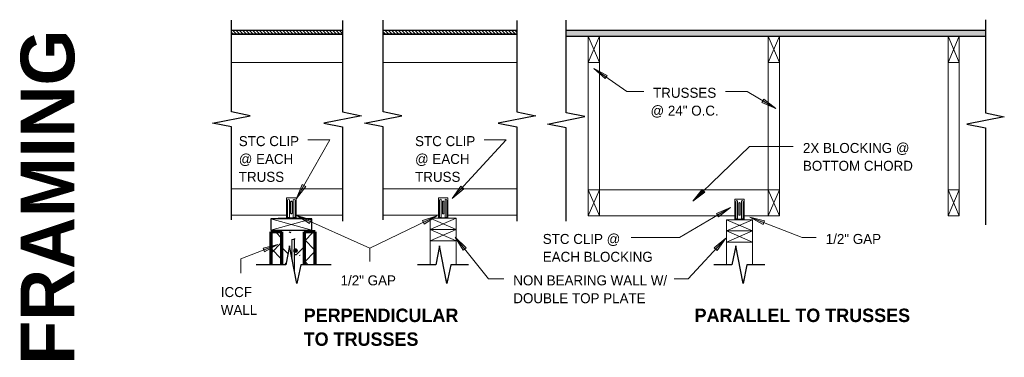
# Model space of a CAD drawing. Header units: inches. Extents: x 0 to 1121, y -57 to 386.
# Tile 24 of 24: x 989 to 1121, y 69 to 114. Entities that reach past the tile are written whole.
import ezdxf

# ---------------------------------------------------------------- set-up
doc = ezdxf.new("R2010")
doc.units = ezdxf.units.IN
doc.header["$MEASUREMENT"] = 0
for name, color, linetype, lineweight in [('A-ANNO-TEXT', 2, 'Continuous', 9), ('A-DETL', 5, 'Continuous', 9), ('A-DETL-GENF', 3, 'Continuous', 9), ('A-DETL-HLIN', 3, 'Continuous', 70), ('A-DETL-LLIN', 3, 'Continuous', 9), ('A-DETL-MLIN', 3, 'Continuous', 30)]:
    doc.layers.add(name, color=color, linetype=linetype, lineweight=lineweight)
pattern_1 = [(45, (939.718, 0), (-1.414214, 1.414214), []), (135, (939.718, 0), (-1.414214, -1.414214), [])]

# ---------------------------------------------------------------- blocks, each defined once
blk = doc.blocks.new('Dimension Lumbe_L TO TRUSS1')
at = {"layer": 'A-DETL-GENF'}
for p, q in [((1.5, 0), (0, -3.5)), ((0, 0), (1.5, -3.5)), ((0, -3.5), (0, 0)), ((1.5, 0), (1.5, -3.5)), ((1.5, -3.5), (0, -3.5))]:
    blk.add_line(p, q, dxfattribs=at)
blk = doc.blocks.new('Dimension Lumbe_L TO TRUSS2')
at = {"layer": 'A-DETL-GENF'}
for p, q in [((1.5, 0), (0, -3.5)), ((0, 0), (1.5, -3.5)), ((0, -3.5), (0, 0)), ((0, 0), (1.5, 0)), ((1.5, 0), (1.5, -3.5)), ((1.5, -3.5), (0, -3.5))]:
    blk.add_line(p, q, dxfattribs=at)
blk = doc.blocks.new('Dimension Lumbe_L TO TRUSS3')
at = {"layer": 'A-DETL-GENF'}
for p, q in [((1.5, 0), (0, -3.5)), ((0, 0), (1.5, -3.5)), ((0, -3.5), (0, 0)), ((0, 0), (1.5, 0)), ((1.5, 0), (1.5, -3.5)), ((1.5, -3.5), (0, -3.5))]:
    blk.add_line(p, q, dxfattribs=at)
blk = doc.blocks.new('Plywood-Section_L TO TRUSS2')
at = {"layer": 'A-DETL-GENF'}
h = blk.add_hatch(dxfattribs=at)
h.set_pattern_fill('FP8_28', color=256, style=0, pattern_type=2)
h.set_pattern_definition([(0, (935.147, -7.021), (0, 0.444), []), (315, (935.147, -7.021), (0.44406306, 3e-17), [0.628, -0.628]), (45, (935.147, -7.021), (0.44406306, -3e-17), [0.628, -0.628])])
h.paths.add_polyline_path([(4.71, 0.5), (4.71, 0), (19.55, 0), (19.55, 0.5)], flags=0)
at = {"layer": 'A-DETL-GENF', "lineweight": 30}
for p, q in [((19.55, 0.5), (4.71, 0.5)), ((4.71, 0), (19.55, 0))]:
    blk.add_line(p, q, dxfattribs=at)
blk = doc.blocks.new('Plywood-Section_L TO TRUSS3')
at = {"layer": 'A-DETL-GENF'}
h = blk.add_hatch(dxfattribs=at)
h.set_pattern_fill('FP8_29', color=256, style=0, pattern_type=2)
h.set_pattern_definition([(0, (932.066, -7.006), (0, 0.444), []), (315, (932.066, -7.006), (0.44406306, 3e-17), [0.628, -0.628]), (45, (932.066, -7.006), (0.44406306, -3e-17), [0.628, -0.628])])
h.paths.add_polyline_path([(56, 0), (56, 0.75), (0.0625, 0.75), (0.0625, 0)], flags=0)
at = {"layer": 'A-DETL-GENF', "lineweight": 30}
for p, q in [((56, 0.75), (0.0625, 0.75)), ((0.0625, 0), (56, 0))]:
    blk.add_line(p, q, dxfattribs=at)
blk = doc.blocks.new('Break Line1 - B_L TO TRUSS3')
at = {"layer": 'A-DETL-GENF', "lineweight": 30}
for p, q in [((-1, 0), (-0.5, 2.5)), ((-0.5, 2.5), (0.5, -2.5)), ((-13.44, 0), (-1, 0)), ((0.5, -2.5), (1, 0)), ((1, 0), (13.91, 0))]:
    blk.add_line(p, q, dxfattribs=at)
blk = doc.blocks.new('Break Line1 - B_L TO TRUSS4')
at = {"layer": 'A-DETL-GENF', "lineweight": 30}
for p, q in [((-1, 0), (-0.5, 2.5)), ((-0.5, 2.5), (0.5, -2.5)), ((-13.44, 0), (-1, 0)), ((0.5, -2.5), (1, 0)), ((1, 0), (13.38, 0))]:
    blk.add_line(p, q, dxfattribs=at)
blk = doc.blocks.new('Dimension Lumbe_L TO TRUSS4')
at = {"layer": 'A-DETL-GENF'}
for p, q in [((1.44, 0), (1.5, 0)), ((1.5, 0), (1.44, -0.15)), ((1.5, 0), (1.5, -3.5)), ((1.44, -3.35), (1.5, -3.5)), ((1.5, -3.5), (1.44, -3.5))]:
    blk.add_line(p, q, dxfattribs=at)
blk = doc.blocks.new('Break Line1 - B_L TO TRUSS5')
at = {"layer": 'A-DETL-GENF', "lineweight": 30}
for p, q in [((-1, 0), (-0.5, 2.5)), ((-0.5, 2.5), (0.5, -2.5)), ((-3.37, 0), (-1, 0)), ((0.5, -2.5), (1, 0)), ((1, 0), (3.42, 0))]:
    blk.add_line(p, q, dxfattribs=at)
blk = doc.blocks.new('Break Line1 - B_L TO TRUSS6')
at = {"layer": 'A-DETL-GENF', "lineweight": 30}
for p, q in [((-1, 0), (-0.5, 2.5)), ((-0.5, 2.5), (0.5, -2.5)), ((-13.39, 0), (-1, 0)), ((0.5, -2.5), (1, 0)), ((1, 0), (13.26, 0))]:
    blk.add_line(p, q, dxfattribs=at)
blk = doc.blocks.new('Reinf Bar Eleva_L TO TRUSS1')
at = {"layer": 'A-DETL-GENF'}
h = blk.add_hatch(color=256, dxfattribs=at)
edge = h.paths.add_edge_path(flags=0)
edge.add_line((0, 0), (0, -0.38))
edge.add_line((0, -0.38), (2.45, -0.38))
edge.add_line((2.45, -0.38), (4.32, 0))
edge.add_line((4.32, 0), (1.71, 0))
edge.add_spline(control_points=[(1.71, 0), (1.69, -0.02), (1.66, -0.07), (1.58, -0.11), (1.53, -0.12), (1.5, -0.13)], knot_values=[0, 0, 0, 0, 0.083536, 0.167333, 0.252929, 0.252929, 0.252929, 0.252929], degree=3, periodic=0)
edge.add_spline(control_points=[(1.5, -0.13), (1.47, -0.12), (1.41, -0.11), (1.34, -0.07), (1.3, -0.02), (1.29, 0)], knot_values=[0, 0, 0, 0, 0.085596, 0.169393, 0.252929, 0.252929, 0.252929, 0.252929], degree=3, periodic=0)
edge.add_line((1.29, 0), (0, 0))
for p, q in [((1.29, 0), (0, 0)), ((0, 0), (0, -0.38)), ((0, -0.38), (2.45, -0.38)), ((4.32, 0), (1.71, 0))]:
    blk.add_line(p, q, dxfattribs=at)
blk = doc.blocks.new('Reinf Bar Secti_L TO TRUSS1')
at = {"layer": 'A-DETL-GENF'}
h = blk.add_hatch(color=256, dxfattribs=at)
edge = h.paths.add_edge_path(flags=0)
edge.add_arc((0, 0), 0.25, 180, 360)
edge.add_arc((0, 0), 0.25, 360, 540)
for start, end in [(360, 180), (180, 360)]:
    blk.add_arc((0, 0), 0.25, start, end, dxfattribs=at)
blk = doc.blocks.new('Dimension Lumbe_L TO TRUSS5')
at = {"layer": 'A-DETL-GENF'}
for p, q in [((1.5, 0), (0, 5.5)), ((0, 0), (1.5, 5.5)), ((1.5, 5.5), (0, 5.5)), ((0, 5.5), (0, 0)), ((1.5, 0), (1.5, 5.5)), ((0, 0), (1.5, 0))]:
    blk.add_line(p, q, dxfattribs=at)
blk = doc.blocks.new('Break Line1 - B_L TO TRUSS7')
at = {"layer": 'A-DETL-GENF', "lineweight": 30}
for p, q in [((-1, 0), (-0.5, 2.5)), ((-0.5, 2.5), (0.5, -2.5)), ((-5.06, 0), (-1, 0)), ((0.5, -2.5), (1, 0)), ((1, 0), (4.94, 0))]:
    blk.add_line(p, q, dxfattribs=at)
blk = doc.blocks.new('Plywood-Section_L TO TRUSS4')
at = {"layer": 'A-DETL-GENF'}
h = blk.add_hatch(dxfattribs=at)
h.set_pattern_fill('FP8_32', color=256, style=0, pattern_type=2)
h.set_pattern_definition([(0, (933.694, -7.021), (0, 0.444), []), (315, (933.694, -7.021), (0.44406306, 3e-17), [0.628, -0.628]), (45, (933.694, -7.021), (0.44406306, -3e-17), [0.628, -0.628])])
h.paths.add_polyline_path([(19.55, 0), (19.55, 0.5), (1.71, 0.5), (1.71, 0)], flags=0)
at = {"layer": 'A-DETL-GENF', "lineweight": 30}
for p, q in [((19.55, 0.5), (1.71, 0.5)), ((1.71, 0), (19.55, 0))]:
    blk.add_line(p, q, dxfattribs=at)
blk = doc.blocks.new('Break Line1 - B_L TO TRUSS8')
at = {"layer": 'A-DETL-GENF', "lineweight": 30}
for p, q in [((-1, 0), (-0.5, 2.5)), ((-0.5, 2.5), (0.5, -2.5)), ((-13.19, 0), (-1, 0)), ((0.5, -2.5), (1, 0)), ((1, 0), (13.56, 0))]:
    blk.add_line(p, q, dxfattribs=at)
blk = doc.blocks.new('Break Line1 - B_L TO TRUSS9')
at = {"layer": 'A-DETL-GENF', "lineweight": 30}
for p, q in [((-1, 0), (-0.5, 2.5)), ((-0.5, 2.5), (0.5, -2.5)), ((-13.39, 0), (-1, 0)), ((0.5, -2.5), (1, 0)), ((1, 0), (13.26, 0))]:
    blk.add_line(p, q, dxfattribs=at)
blk = doc.blocks.new('Break Line1 - B_L TO TRUSS10')
at = {"layer": 'A-DETL-GENF', "lineweight": 30}
for p, q in [((-1, 0), (-0.5, 2.5)), ((-0.5, 2.5), (0.5, -2.5)), ((-13.19, 0), (-1, 0)), ((0.5, -2.5), (1, 0)), ((1, 0), (13.56, 0))]:
    blk.add_line(p, q, dxfattribs=at)

msp = doc.modelspace()

# ---------------------------------------------------------------- hatches: boundary and pattern name
at = {"layer": 'A-ANNO-TEXT'}
for points in [[(1067.40041078, 106.41743151), (1067.69960201, 106.85079358), (1065.90415051, 107.77040406)], [(1088.58698247, 103.68616486), (1088.31632669, 103.23443095), (1090.16728446, 102.43238053)], [(1027.48595805, 92.02206868), (1027.02780963, 92.28171866), (1026.27076512, 90.41190232)], [(1048.56826747, 91.70595256), (1048.18061276, 92.06238194), (1047.02076512, 90.41190232)], [(1080.72216684, 91.26070052), (1080.35654643, 91.63969894), (1079.09996726, 90.06161836)], [(1028.00536141, 87.09251093), (1028.22063798, 87.57310855), (1026.28774899, 88.15040369)], [(1043.0559129, 87.47583919), (1043.285519, 87.00192029), (1044.97060165, 88.11089548)], [(1082.27275077, 88.43566), (1082.54016244, 87.98199814), (1084.12940856, 89.22442573)], [(1088.4723203, 86.96865371), (1088.66384142, 87.45920212), (1086.70503831, 87.94130157)], [(1021.80004664, 83.81415586), (1021.98840561, 83.32238459), (1023.76191294, 84.28363445)], [(1048.47781408, 83.52391496), (1048.88980473, 83.85191158), (1047.43811857, 85.25260312)], [(1081.95646074, 83.85920136), (1082.34420759, 83.50287222), (1083.50362844, 85.15365167)]]:
    msp.add_hatch(color=7, dxfattribs=at).paths.add_polyline_path(points, flags=0)
at = {"layer": 'A-DETL-GENF'}
h = msp.add_hatch(dxfattribs=at)
h.set_pattern_fill('FP8_31', style=0, pattern_type=2)
h.set_pattern_definition(pattern_1)
h.paths.add_polyline_path([(1024.31769002, 85.96837835), (1022.81769002, 85.96837835), (1022.81769002, 81.59337835), (1024.31769002, 81.59337835)], flags=0)
h = msp.add_hatch(dxfattribs=at)
h.set_pattern_fill('FP8_30', style=0, pattern_type=2)
h.set_pattern_definition([(50, (939.718, 0), (4.5907, -0.40187), [0.48, -5.28]), (355, (939.718, 0), (-0.88784, 4.8137), [0.384, -4.224]), (100.451, (940.101, -0.033), (3.70197, 4.41272), [0.408, -4.487]), (46.184, (939.718, 1.28), (6.83066, -1.05904), [0.72, -7.92]), (96.636, (940.288, 1.192), (5.98166, 6.234), [0.612, -6.731]), (351.184, (939.718, 1.28), (5.9821, 6.23382), [0.576, -6.336]), (21, (940.358, 0.96), (3.82029, -2.5771), [0.48, -5.28]), (326, (940.358, 0.96), (1.5572, 4.64059), [0.384, -4.224]), (71.451, (940.677, 0.745), (5.37715, 2.0647), [0.408, -4.487]), (37.5, (939.718, 0), (0.077972, 2.130786), [0.211, -3.962, 0.211, -4.077, -4.24]), (37.5, (939.718, 0), (0.077972, 2.130786), [-8.461, 0.211, -4.029]), (7.5, (939.718, 0), (1.683907, 2.52439), [0.211, -2.234, 0.211, -3.866, -1.616]), (7.5, (939.718, 0), (1.683907, 2.52439), [-6.522, 0.211, -1.405]), (327.5, (938.291, 0), (3.416527, -0.144297), [0.211, -1.389, 0.211, -4.781, -6.624]), (327.5, (938.291, 0), (3.416527, -0.144297), [-6.592, 0.211, -6.413]), (317.5, (937.651, 0), (3.73246, 0.640715), [0.211, -1.869, 0.211, -3.104, -4.704]), (317.5, (937.651, 0), (3.73246, 0.640715), [-5.395, 0.211, -4.493])])
edge = h.paths.add_edge_path(flags=0)
edge.add_line((1026.7568741, 85.96837835), (1024.7568741, 85.96837835))
edge.add_line((1024.7568741, 85.96837835), (1024.7568741, 81.59337835))
edge.add_line((1024.7568741, 81.59337835), (1024.81769002, 81.59337835))
edge.add_line((1024.81769002, 81.59337835), (1025.31769002, 84.09337835))
edge.add_line((1025.31769002, 84.09337835), (1025.6318741, 82.52245793))
edge.add_line((1025.6318741, 82.52245793), (1025.6318741, 84.96837835))
edge.add_line((1025.6318741, 84.96837835), (1026.0068741, 84.96837835))
edge.add_line((1026.0068741, 84.96837835), (1026.0068741, 83.67920206))
edge.add_spline(control_points=[(1026.0068741, 83.67920206), (1026.02201386, 83.68799234), (1026.05330699, 83.70264743), (1026.10383387, 83.71454254), (1026.1554166, 83.71500964), (1026.20232831, 83.70638712), (1026.24262169, 83.69011523), (1026.27630401, 83.67043933), (1026.30666138, 83.64552901), (1026.3324199, 83.61591842), (1026.3536893, 83.58300248), (1026.36916108, 83.54711646), (1026.37881745, 83.50888442), (1026.38142728, 83.48239911), (1026.3818741, 83.4688768)], knot_values=[0, 0, 0, 0, 0.0525198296, 0.1029187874, 0.1545173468, 0.2062095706, 0.244917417, 0.2843272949, 0.3228161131, 0.362174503, 0.4016062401, 0.4399289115, 0.4788678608, 0.5194569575, 0.5194569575, 0.5194569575, 0.5194569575], degree=3, periodic=0)
edge.add_spline(control_points=[(1026.3818741, 83.4688768), (1026.38128325, 83.45099566), (1026.3780956, 83.42446617), (1026.36857498, 83.39073094), (1026.35577071, 83.35859925), (1026.33301453, 83.32141352), (1026.3006172, 83.28590724), (1026.26535989, 83.26022148), (1026.23082899, 83.24213269), (1026.19380317, 83.22956884), (1026.15534653, 83.22346339), (1026.11660934, 83.2228837), (1026.06550985, 83.23049662), (1026.02926899, 83.24554886), (1026.0068741, 83.25855154)], knot_values=[0, 0, 0, 0, 0.053672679, 0.0795064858, 0.1050131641, 0.1572343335, 0.2093225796, 0.2481380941, 0.2875274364, 0.3258568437, 0.3648922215, 0.403875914, 0.4416212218, 0.5193090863, 0.5193090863, 0.5193090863, 0.5193090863], degree=3, periodic=0)
edge.add_line((1026.0068741, 83.25855154), (1026.0068741, 80.64745793))
edge.add_line((1026.0068741, 80.64745793), (1026.31769002, 79.09337835))
edge.add_line((1026.31769002, 79.09337835), (1026.7568741, 81.28929877))
edge.add_line((1026.7568741, 81.28929877), (1026.7568741, 85.96837835))
h = msp.add_hatch(dxfattribs=at)
h.set_pattern_fill('FP8_31', style=0, pattern_type=2)
h.set_pattern_definition(pattern_1)
h.paths.add_polyline_path([(1028.7568741, 85.96837835), (1027.2568741, 85.96837835), (1027.2568741, 81.59337835), (1028.7568741, 81.59337835)], flags=0)

# ---------------------------------------------------------------- linework, layer by layer
at = {"layer": 'A-ANNO-TEXT', "color": 7}
for p, q in [((1067.69960201, 106.85079358), (1065.90415051, 107.77040406)), ((1065.90415051, 107.77040406), (1067.40041078, 106.41743151)), ((1065.90415051, 107.77040406), (1070.32521414, 104.71812158)), ((1067.40041078, 106.41743151), (1067.69960201, 106.85079358)), ((1070.32521414, 104.71812158), (1071.40512852, 104.71812158)), ((1071.40512852, 104.71812158), (1072.58630752, 104.71812158)), ((1084.63748652, 104.71812158), (1083.45630752, 104.71812158)), ((1086.35230309, 104.71812158), (1084.63748652, 104.71812158)), ((1090.16728446, 102.43238053), (1086.35230309, 104.71812158)), ((1088.58698247, 103.68616486), (1088.31632669, 103.23443095)), ((1088.31632669, 103.23443095), (1090.16728446, 102.43238053)), ((1090.16728446, 102.43238053), (1088.58698247, 103.68616486)), ((1026.27076512, 90.41190232), (1030.70850114, 98.24221943)), ((1028.46624935, 98.26814358), (1027.75912044, 98.26814358)), ((1030.70850114, 98.24221943), (1028.46624935, 98.26814358)), ((1047.02076512, 90.41190232), (1054.22035552, 98.24221943)), ((1051.97810373, 98.26814358), (1051.27097482, 98.26814358)), ((1054.22035552, 98.24221943), (1051.97810373, 98.26814358)), ((1079.09996726, 90.06161836), (1086.66236832, 97.35707945)), ((1086.66236832, 97.35707945), (1092.51597544, 97.35707945)), ((1027.02780963, 92.28171866), (1026.27076512, 90.41190232)), ((1026.27076512, 90.41190232), (1027.48595805, 92.02206868)), ((1027.48595805, 92.02206868), (1027.02780963, 92.28171866)), ((1048.18061276, 92.06238194), (1047.02076512, 90.41190232)), ((1048.56826747, 91.70595256), (1048.18061276, 92.06238194)), ((1047.02076512, 90.41190232), (1048.56826747, 91.70595256)), ((1080.35654643, 91.63969894), (1079.09996726, 90.06161836)), ((1079.09996726, 90.06161836), (1080.72216684, 91.26070052)), ((1080.72216684, 91.26070052), (1080.35654643, 91.63969894)), ((1028.22063798, 87.57310855), (1026.28774899, 88.15040369)), ((1026.28774899, 88.15040369), (1028.00536141, 87.09251093)), ((1026.28774899, 88.15040369), (1036.03771066, 83.78305312)), ((1044.97060165, 88.11089548), (1036.03771066, 83.78305312)), ((1044.97060165, 88.11089548), (1043.0559129, 87.47583919)), ((1043.285519, 87.00192029), (1044.97060165, 88.11089548)), ((1084.12940856, 89.22442573), (1077.33031942, 85.21669224)), ((1084.12940856, 89.22442573), (1082.27275077, 88.43566)), ((1082.27275077, 88.43566), (1082.54016244, 87.98199814)), ((1082.54016244, 87.98199814), (1084.12940856, 89.22442573)), ((1028.00536141, 87.09251093), (1028.22063798, 87.57310855)), ((1043.0559129, 87.47583919), (1043.285519, 87.00192029)), ((1088.66384142, 87.45920212), (1086.70503831, 87.94130157)), ((1086.70503831, 87.94130157), (1088.4723203, 86.96865371)), ((1086.70503831, 87.94130157), (1093.68365664, 85.21669224)), ((1088.4723203, 86.96865371), (1088.66384142, 87.45920212)), ((1023.76191294, 84.28363445), (1018.82116961, 82.39122348)), ((1023.76191294, 84.28363445), (1021.80004664, 83.81415586)), ((1021.98840561, 83.32238459), (1023.76191294, 84.28363445)), ((1048.88980473, 83.85191158), (1047.43811857, 85.25260312)), ((1047.43811857, 85.25260312), (1048.47781408, 83.52391496)), ((1047.43811857, 85.25260312), (1051.86590226, 79.69094366)), ((1075.52020328, 85.21669224), (1070.89405802, 85.21669224)), ((1077.33031942, 85.21669224), (1075.52020328, 85.21669224)), ((1083.50362844, 85.15365167), (1078.4835437, 79.69094366)), ((1083.50362844, 85.15365167), (1081.95646074, 83.85920136)), ((1082.34420759, 83.50287222), (1083.50362844, 85.15365167)), ((1093.68365664, 85.21669224), (1095.55887073, 85.21669224)), ((1021.80004664, 83.81415586), (1021.98840561, 83.32238459)), ((1036.03771066, 83.78305312), (1036.03771066, 82.02094366)), ((1036.03771066, 83.78305312), (1036.03771066, 82.02094366)), ((1048.47781408, 83.52391496), (1048.88980473, 83.85191158)), ((1081.95646074, 83.85920136), (1082.34420759, 83.50287222)), ((1018.82116961, 82.39122348), (1018.82116961, 80.46299707)), ((1051.86590226, 79.69094366), (1053.88618379, 79.69094366)), ((1076.81937107, 79.69094366), (1076.60618379, 79.69094366)), ((1078.4835437, 79.69094366), (1076.81937107, 79.69094366))]:
    msp.add_line(p, q, dxfattribs=at)
at = {"layer": 'A-DETL', "lineweight": 30}
for p, q in [((1028.31769002, 87.71837835), (1022.81769002, 87.71837835)), ((1022.81769002, 87.71837835), (1022.81769002, 86.21837835)), ((1028.31769002, 86.21837835), (1028.31769002, 87.71837835)), ((1022.81769002, 86.21837835), (1028.31769002, 86.21837835))]:
    msp.add_line(p, q, dxfattribs=at)
at = {"layer": 'A-DETL-HLIN'}
for p, q in [((1022.81769002, 85.96837835), (1022.81769002, 81.59337835)), ((1024.31769002, 85.96837835), (1022.81769002, 85.96837835)), ((1024.31769002, 81.59337835), (1024.31769002, 85.96837835)), ((1028.7568741, 85.96837835), (1027.2568741, 85.96837835)), ((1027.2568741, 85.96837835), (1027.2568741, 81.59337835)), ((1028.7568741, 81.59337835), (1028.7568741, 85.96837835))]:
    msp.add_line(p, q, dxfattribs=at)
at = {"layer": 'A-DETL-LLIN'}
for p, q in [((1032.40357782, 108.59337835), (1017.56769002, 108.59337835)), ((1040.92283289, 108.59337835), (1037.81769002, 108.59337835)), ((1055.65357782, 108.59337835), (1037.81769002, 108.59337835)), ((1065.15357782, 108.59337835), (1066.65357782, 108.59337835)), ((1065.15357782, 91.59337835), (1065.15357782, 108.59337835)), ((1066.65357782, 108.59337835), (1066.65357782, 91.59337835)), ((1089.15357782, 108.59337835), (1090.65357782, 108.59337835)), ((1089.15357782, 91.59337835), (1089.15357782, 108.59337835)), ((1090.65357782, 108.59337835), (1090.65357782, 91.59337835)), ((1113.15357782, 108.59337835), (1114.65357782, 108.59337835)), ((1113.15357782, 91.59337835), (1113.15357782, 108.59337835)), ((1114.65357782, 108.59337835), (1114.65357782, 91.59337835)), ((1017.56769002, 91.71837835), (1032.40357782, 91.71837835)), ((1037.81769002, 91.71837835), (1040.15357782, 91.71837835)), ((1037.81769002, 91.71837835), (1055.65357782, 91.71837835)), ((1066.65357782, 91.59337835), (1065.15357782, 91.59337835)), ((1066.65357782, 91.59337835), (1066.65357782, 88.09337835)), ((1089.15357782, 91.59337835), (1066.65357782, 91.59337835)), ((1090.65357782, 91.59337835), (1089.15357782, 91.59337835)), ((1089.15357782, 88.09337835), (1089.15357782, 91.59337835)), ((1114.65357782, 91.59337835), (1113.15357782, 91.59337835)), ((1026.19269002, 90.53087835), (1024.94269002, 90.53087835)), ((1024.94269002, 90.53087835), (1024.94269002, 87.79231128)), ((1025.06769002, 90.21837835), (1025.06769002, 87.84337835)), ((1025.31769002, 87.84337835), (1025.31769002, 90.21837835)), ((1025.47480422, 89.97030174), (1025.47480422, 88.47222855)), ((1025.66067334, 89.97314767), (1025.66067334, 88.46938262)), ((1025.81769002, 90.23419987), (1025.81769002, 87.84337835)), ((1026.06769002, 87.84337835), (1026.06769002, 90.21837835)), ((1026.19269002, 87.84337835), (1026.19269002, 90.53087835)), ((1046.44269002, 90.53087835), (1045.19269002, 90.53087835)), ((1045.19269002, 90.53087835), (1045.19269002, 87.79231128)), ((1045.31769002, 90.21837835), (1045.31769002, 87.84337835)), ((1045.56769002, 87.84337835), (1045.56769002, 90.21837835)), ((1045.72480422, 89.97030174), (1045.72480422, 88.47222855)), ((1045.91067334, 89.97314767), (1045.91067334, 88.46938262)), ((1046.06769002, 90.23419987), (1046.06769002, 87.84337835)), ((1046.31769002, 87.84337835), (1046.31769002, 90.21837835)), ((1046.44269002, 87.84337835), (1046.44269002, 90.53087835)), ((1085.96098858, 90.34337835), (1084.71098858, 90.34337835)), ((1084.71098858, 90.34337835), (1084.71098858, 87.60481128)), ((1084.83598858, 90.03087835), (1084.83598858, 87.65587835)), ((1085.08598858, 87.65587835), (1085.08598858, 90.03087835)), ((1085.24310278, 89.78280174), (1085.24310278, 88.28472855)), ((1085.4289719, 89.78564767), (1085.4289719, 88.28188262)), ((1085.58598858, 90.04669987), (1085.58598858, 87.65587835)), ((1085.83598858, 87.65587835), (1085.83598858, 90.03087835)), ((1085.96098858, 87.65587835), (1085.96098858, 90.34337835)), ((1024.94269002, 88.21837835), (1017.56769002, 88.21837835)), ((1032.40357782, 88.21837835), (1026.19269002, 88.21837835)), ((1040.15357782, 88.21837835), (1037.81769002, 88.21837835)), ((1045.19269002, 88.21837835), (1037.81769002, 88.21837835)), ((1055.65357782, 88.21837835), (1046.44269002, 88.21837835)), ((1066.65357782, 88.09337835), (1084.71098858, 88.09337835)), ((1085.96098858, 88.09337835), (1089.15357782, 88.09337835)), ((1024.94269002, 87.84337835), (1026.19269002, 87.84337835)), ((1024.94269002, 87.79231128), (1026.19265819, 87.79231128)), ((1026.19265819, 87.79231128), (1026.19265819, 87.84337835)), ((1045.19269002, 87.84337835), (1045.19269002, 87.79231128)), ((1045.19269002, 87.84337835), (1046.44269002, 87.84337835)), ((1045.19269002, 87.79231128), (1046.44265819, 87.79231128)), ((1045.19269002, 87.79231128), (1046.44265819, 87.79231128)), ((1046.44265819, 87.79231128), (1046.44265819, 87.84337835)), ((1046.44265819, 87.79231128), (1046.44265819, 87.84337835)), ((1084.71098858, 87.65587835), (1084.71098858, 87.60481128)), ((1084.71098858, 87.65587835), (1085.96098858, 87.65587835)), ((1084.71098858, 87.60481128), (1085.96095675, 87.60481128)), ((1084.71098858, 87.60481128), (1085.96095675, 87.60481128)), ((1085.96095675, 87.60481128), (1085.96095675, 87.65587835)), ((1085.96095675, 87.60481128), (1085.96095675, 87.65587835)), ((1044.06769002, 86.28087835), (1047.56769002, 86.28087835)), ((1044.06769002, 81.59337835), (1044.06769002, 86.28087835)), ((1044.06769002, 86.28087835), (1047.56769002, 86.28087835)), ((1044.06769002, 81.59337835), (1044.06769002, 86.28087835)), ((1047.56769002, 86.28087835), (1047.56769002, 81.59337835)), ((1047.56769002, 86.28087835), (1047.56769002, 81.59337835)), ((1083.58598858, 86.09337835), (1087.08598858, 86.09337835)), ((1083.58598858, 81.59337835), (1083.58598858, 86.09337835)), ((1083.58598858, 86.09337835), (1087.08598858, 86.09337835)), ((1083.58598858, 81.59337835), (1083.58598858, 86.09337835)), ((1087.08598858, 86.09337835), (1087.08598858, 81.59337835)), ((1087.08598858, 86.09337835), (1087.08598858, 81.59337835)), ((1046.40519002, 79.53087835), (1046.23019002, 79.53087835)), ((1046.40519002, 79.53087835), (1046.23019002, 79.53087835)), ((1085.92348858, 79.53087835), (1085.74848858, 79.53087835)), ((1085.92348858, 79.53087835), (1085.74848858, 79.53087835))]:
    msp.add_line(p, q, dxfattribs=at)
for centre, radius, start, end in [((1025.19269002, 90.21837835), 0.125, 0, 180), ((1025.56769002, 89.97490911), 0.093, 358.9147416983, 182.8396836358), ((1025.94269002, 90.21837835), 0.125, 0, 180), ((1045.44269002, 90.21837835), 0.125, 0, 180), ((1045.81769002, 89.97490911), 0.093, 358.9147416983, 182.8396836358), ((1046.19269002, 90.21837835), 0.125, 0, 180), ((1084.96098858, 90.03087835), 0.125, 0, 180), ((1085.33598858, 89.78740911), 0.093, 358.9147416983, 182.8396836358), ((1085.71098858, 90.03087835), 0.125, 0, 180), ((1025.56769002, 88.46762119), 0.093, 177.1603163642, 1.0852583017), ((1045.81769002, 88.46762119), 0.093, 177.1603163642, 1.0852583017), ((1085.33598858, 88.28012119), 0.093, 177.1603163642, 1.0852583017), ((1025.19269002, 87.78087835), 0.125, 30, 150), ((1025.94269002, 87.78087835), 0.125, 30, 150), ((1045.44269002, 87.78087835), 0.125, 30, 150), ((1046.19269002, 87.78087835), 0.125, 30, 150), ((1084.96098858, 87.59337835), 0.125, 30, 150), ((1085.71098858, 87.59337835), 0.125, 30, 150)]:
    msp.add_arc(centre, radius, start, end, dxfattribs=at)
at = {"layer": 'A-DETL-MLIN'}
for p, q in [((1024.31769002, 83.90756244), (1024.31769002, 85.96837835)), ((1027.2568741, 83.96837835), (1027.2568741, 85.96837835)), ((1024.31769002, 83.90756244), (1025.12005403, 83.10519842)), ((1025.54269002, 82.96837835), (1025.6318741, 82.96837835)), ((1026.0068741, 82.96837835), (1026.2568741, 82.96837835)), ((1027.2568741, 83.96837835), (1026.2568741, 82.96837835))]:
    msp.add_line(p, q, dxfattribs=at)

# ---------------------------------------------------------------- block references
at = {"layer": 'A-DETL-GENF'}
for name, p, rotation in [('Break Line1 - B_L TO TRUSS3', (1118.15357782, 100.84337835), 269.9999999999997), ('Break Line1 - B_L TO TRUSS6', (1017.56769002, 100.96837835), 89.9999999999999), ('Break Line1 - B_L TO TRUSS10', (1032.40357782, 100.96837835), 269.9999999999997), ('Break Line1 - B_L TO TRUSS9', (1037.81769002, 100.96837835), 89.9999999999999), ('Break Line1 - B_L TO TRUSS8', (1055.65357782, 100.96837835), 269.9999999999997), ('Break Line1 - B_L TO TRUSS4', (1062.21607782, 100.85277297), 89.99999999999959), ('Dimension Lumbe_L TO TRUSS5', (1028.31769002, 86.21837835), 90.0000000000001), ('Dimension Lumbe_L TO TRUSS4', (1023.81769002, 86.28087835), 89.9999999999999), ('Dimension Lumbe_L TO TRUSS3', (1044.06769002, 86.28087835), 89.9999999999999), ('Dimension Lumbe_L TO TRUSS3', (1083.58598858, 86.09337835), 89.9999999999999), ('Dimension Lumbe_L TO TRUSS3', (1083.58598858, 86.09337835), 89.9999999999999), ('Dimension Lumbe_L TO TRUSS3', (1044.06769002, 84.78087835), 89.9999999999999), ('Dimension Lumbe_L TO TRUSS3', (1083.58598858, 84.59337835), 89.9999999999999), ('Break Line1 - B_L TO TRUSS7', (1025.81769002, 81.59337835), 180), ('Reinf Bar Eleva_L TO TRUSS1', (1026.0068741, 84.96837835), 269.9999999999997), ('Break Line1 - B_L TO TRUSS5', (1045.81769002, 81.59337835), 180), ('Break Line1 - B_L TO TRUSS5', (1085.33598858, 81.59337835), 180), ('Reinf Bar Secti_L TO TRUSS1', (1026.1318741, 83.4688768), 180)]:
    msp.add_blockref(name, p, dxfattribs=dict(at, rotation=rotation))
for name, p in [('Plywood-Section_L TO TRUSS2', (1012.85369557, 112.34337835)), ('Plywood-Section_L TO TRUSS4', (1036.10369557, 112.34337835)), ('Plywood-Section_L TO TRUSS3', (1062.15357782, 112.09337835)), ('Dimension Lumbe_L TO TRUSS1', (1065.15357782, 112.09337835)), ('Dimension Lumbe_L TO TRUSS1', (1089.15357782, 112.09337835)), ('Dimension Lumbe_L TO TRUSS1', (1113.15357782, 112.09337835)), ('Dimension Lumbe_L TO TRUSS2', (1065.15357782, 91.59337835)), ('Dimension Lumbe_L TO TRUSS2', (1089.15357782, 91.59337835)), ('Dimension Lumbe_L TO TRUSS2', (1113.15357782, 91.59337835))]:
    msp.add_blockref(name, p, dxfattribs=at)

# ---------------------------------------------------------------- texts
at = {"layer": 'A-ANNO-TEXT', "color": 253, "insert": (989.46603928, 68.24988692), "char_height": 7.1651090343, "width": 52.416, "attachment_point": 1, "rotation": 90, "line_spacing_factor": 1.063354}
msp.add_mtext('\\fStylus BT|b1|i0|c0|p34|;FRAMING', dxfattribs=at)
at = {"layer": 'A-ANNO-TEXT', "color": 7}
for s, insert, char_height, width, attachment_point, line_spacing_factor in [('\\fStylus BT|b0|i0|c0|p34|;TRUSSES\\P@ 24" O.C.', (1078.02130752, 105.19747182), 1.3341121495, 12.474, 2, 1.070803), ('\\fStylus BT|b0|i0|c0|p34|;STC CLIP\\P@ EACH\\PTRUSS', (1018.55912044, 98.74749382), 1.3341121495, 9.504, 1, 1.070803), ('\\fStylus BT|b0|i0|c0|p34|;STC CLIP\\P@ EACH\\PTRUSS', (1042.07097482, 98.74749382), 1.3341121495, 9.504, 1, 1.070803), ('\\fStylus BT|b0|i0|c0|p34|;2X BLOCKING @\\PBOTTOM CHORD', (1093.79597544, 97.8364297), 1.3341121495, 17.964, 1, 1.070803), ('\\fStylus BT|b0|i0|c0|p34|;STC CLIP @\\PEACH BLOCKING', (1059.09905802, 85.69604249), 1.3341121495, 17.424, 1, 1.070803), ('\\fStylus BT|b0|i0|c0|p34|;1/2" GAP', (1096.83887073, 85.69604249), 1.3341121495, 9.36, 1, 1.070803), ('\\fStylus BT|b0|i0|c0|p34|;1/2" GAP', (1032.13771066, 80.1702939), 1.3341121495, 9.36, 1, 1.070803), ('\\fStylus BT|b0|i0|c0|p34|;NON BEARING WALL W/\\PDOUBLE TOP PLATE', (1055.16618379, 80.1702939), 1.3341121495, 24.192, 1, 1.070803), ('\\fStylus BT|b0|i0|c0|p34|;ICCF\\PWALL', (1016.15887171, 78.61234731), 1.3341121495, 5.382, 1, 1.070803), ('\\fStylus BT|b1|i0|c0|p34|;PERPENDICULAR\\PTO TRUSSES', (1027.21341302, 75.73431196), 1.7912772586, 23.184, 1, 1.063354), ('\\fStylus BT|b1|i0|c0|p34|;PARALLEL TO TRUSSES', (1079.34243518, 75.73431196), 1.7912772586, 32.928, 1, 1.063354)]:
    msp.add_mtext(s, dxfattribs=dict(at, insert=insert, char_height=char_height, width=width, attachment_point=attachment_point, line_spacing_factor=line_spacing_factor))

doc.saveas('drawing.dxf')
